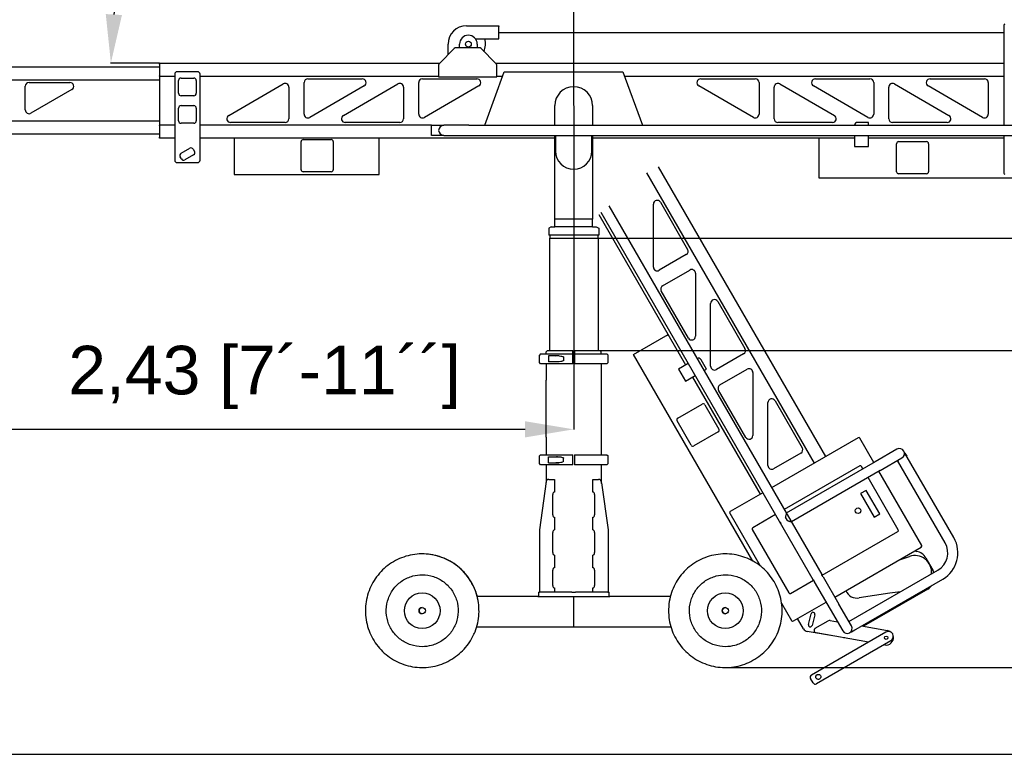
# Model space of a CAD drawing. Header units: inches. Extents: x 15 to 16771, y 14 to 21555.
# Tile 17 of 20: x 10586 to 14485, y 10005 to 12915. Entities that reach past the tile are written whole.
import ezdxf

# ---------------------------------------------------------------- set-up
doc = ezdxf.new("R2010")
doc.units = ezdxf.units.IN
doc.header["$MEASUREMENT"] = 0
doc.layers.add('AM_5', color=3, linetype='Continuous', lineweight=25)
doc.styles.add('Aktuální-ISO', font='arial.ttf')
doc.styles.get("Standard").update_dxf_attribs({"font": 'arial.ttf'})
doc.dimstyles.new('AM_ISO$0', dxfattribs={"dimtxt": 3.5, "dimasz": 3.5, "dimexe": 1, "dimexo": 1, "dimgap": 1.5, "dimtad": 1, "dimdsep": 46, "dimtxsty": 'Standard', "dimcen": 0, "dimclrd": 256, "dimclre": 256, "dimclrt": 2, "dimadec": 0, "dimazin": 2, "dimtp": 0.1, "dimtm": 0.1, "dimtfac": 0.71, "dimtdec": 3, "dimtmove": 0, "dimatfit": 3, "dimfxl": 1, "dimlwd": -1, "dimlwe": -1, "dimarcsym": 1})
doc.dimstyles.new('AM_ISO$2', dxfattribs={"dimtxt": 3.5, "dimasz": 3.5, "dimexe": 1, "dimexo": 1, "dimgap": 1.5, "dimtad": 1, "dimdsep": 46, "dimtxsty": 'Standard', "dimcen": 0, "dimclrd": 256, "dimclre": 256, "dimclrt": 2, "dimadec": 0, "dimazin": 2, "dimtp": 0.1, "dimtm": 0.1, "dimtfac": 0.71, "dimtdec": 3, "dimtmove": 0, "dimatfit": 3, "dimfxl": 1, "dimlwd": -1, "dimlwe": -1, "dimarcsym": 1})

# ---------------------------------------------------------------- blocks, each defined once
blk = doc.blocks.new('*D38')
at = {"layer": 'AM_5', "linetype": 'ByBlock', "transparency": 16777216}
for p, q in [((3215.8, 11993.3), (3215.8, 14391.9)), ((12587.6, 14390.9), (3408.3, 14390.9)), ((12780.1, 12575.7), (12780.1, 14391.9))]:
    blk.add_line(p, q, dxfattribs=at)
at = {"layer": 'AM_5', "transparency": 16777216}
for points in [[(3408.3, 14423), (3408.3, 14358.8), (3215.8, 14390.9)], [(12587.6, 14423), (12587.6, 14358.8), (12780.1, 14390.9)]]:
    blk.add_solid(points, dxfattribs=at)
at = {"layer": 'Defpoints', "color": 0, "transparency": 16777216}
for p in [(3215.8, 14390.9), (12780.1, 12574.7), (3215.8, 11992.3)]:
    blk.add_point(p, dxfattribs=at)
at = {"layer": 'AM_5', "color": 2, "transparency": 16777216, "insert": (7997.9, 14596.8), "char_height": 192.5, "attachment_point": 5, "style": 'Aktuální-ISO'}
blk.add_mtext('9,56 [31´-4´´]', dxfattribs=at)
blk = doc.blocks.new('*D39')
at = {"layer": 'AM_5', "linetype": 'ByBlock', "transparency": 16777216}
for p, q in [((12780.1, 12575.7), (12780.1, 14391.9)), ((12972.6, 14390.9), (14947.6, 14390.9)), ((15140.1, 12832.7), (15140.1, 14391.9))]:
    blk.add_line(p, q, dxfattribs=at)
at = {"layer": 'AM_5', "transparency": 16777216}
for points in [[(12972.6, 14423), (12972.6, 14358.8), (12780.1, 14390.9)], [(14947.6, 14423), (14947.6, 14358.8), (15140.1, 14390.9)]]:
    blk.add_solid(points, dxfattribs=at)
at = {"layer": 'Defpoints', "color": 0, "transparency": 16777216}
for p in [(15140.1, 14390.9), (15140.1, 12831.7), (12780.1, 12574.7)]:
    blk.add_point(p, dxfattribs=at)
at = {"layer": 'AM_5', "color": 2, "transparency": 16777216, "insert": (13960.1, 14596.8), "char_height": 192.5, "attachment_point": 5, "style": 'Aktuální-ISO'}
blk.add_mtext('2,36 [7´-9´´]', dxfattribs=at)
blk = doc.blocks.new('*D24')
at = {"layer": 'AM_5', "linetype": 'ByBlock', "transparency": 16777216}
for p, q in [((3215.8, 11993.3), (3215.8, 15097)), ((14947.6, 15096), (3408.3, 15096)), ((15140.1, 12832.7), (15140.1, 15097))]:
    blk.add_line(p, q, dxfattribs=at)
at = {"layer": 'AM_5', "transparency": 16777216}
for points in [[(3408.3, 15128.1), (3408.3, 15063.9), (3215.8, 15096)], [(14947.6, 15128.1), (14947.6, 15063.9), (15140.1, 15096)]]:
    blk.add_solid(points, dxfattribs=at)
at = {"layer": 'Defpoints', "color": 0, "transparency": 16777216}
for p in [(3215.8, 15096), (15140.1, 12831.7), (3215.8, 11992.3)]:
    blk.add_point(p, dxfattribs=at)
at = {"layer": 'AM_5', "color": 2, "transparency": 16777216, "insert": (9177.9, 15301.9), "char_height": 192.5, "width": 2334.353, "attachment_point": 5, "style": 'Aktuální-ISO'}
blk.add_mtext('11,92 [39´-1´´]', dxfattribs=at)
blk = doc.blocks.new('*D40')
at = {"layer": 'AM_5', "linetype": 'ByBlock', "transparency": 16777216}
for p, q in [((11927.3, 13792.5), (11739.6, 14117.6)), ((11139.1, 12743.3), (10946.1, 12743.3))]:
    blk.add_line(p, q, dxfattribs=at)
blk.add_arc((12533.1, 12743.3), 1585.9, 126.9588, 173.0412, dxfattribs=at)
at = {"layer": 'AM_5', "transparency": 16777216}
for points in [[(11561.9, 14037.3), (11597.3, 13983.8), (11740.1, 14116.8)], [(10990.9, 12933.5), (10926.8, 12937.4), (10947.1, 12743.3)]]:
    blk.add_solid(points, dxfattribs=at)
at = {"layer": 'Defpoints', "color": 0, "transparency": 16777216}
for p in [(11927.8, 13791.6), (11318.2, 13762.7), (12422.4, 12935.1), (11140.1, 12743.3), (12249.7, 12743.3)]:
    blk.add_point(p, dxfattribs=at)
at = {"layer": 'AM_5', "color": 2, "transparency": 16777216, "insert": (11003.1, 13626.7), "char_height": 192.5, "width": 417.083, "attachment_point": 5, "rotation": 60, "style": 'Aktuální-ISO'}
blk.add_mtext('60°UP', dxfattribs=at)
blk = doc.blocks.new('*D37')
at = {"layer": 'AM_5', "linetype": 'ByBlock', "transparency": 16777216}
for p, q in [((15091.1, 12886.5), (16513.9, 12886.5)), ((16512.9, 12694), (16512.9, 10541.2)), ((13382.4, 10348.7), (16513.9, 10348.7))]:
    blk.add_line(p, q, dxfattribs=at)
at = {"layer": 'AM_5', "transparency": 16777216}
for points in [[(16480.8, 12694), (16545, 12694), (16512.9, 12886.5)], [(16480.8, 10541.2), (16545, 10541.2), (16512.9, 10348.7)]]:
    blk.add_solid(points, dxfattribs=at)
at = {"layer": 'Defpoints', "color": 0, "transparency": 16777216}
for p in [(15090.1, 12886.5), (13381.4, 10348.7), (16512.9, 10348.7)]:
    blk.add_point(p, dxfattribs=at)
at = {"layer": 'AM_5', "color": 2, "transparency": 16777216, "insert": (16307.1, 11617.6), "char_height": 192.5, "attachment_point": 5, "rotation": 90, "style": 'Aktuální-ISO'}
blk.add_mtext('max 2,55 [8´-5´´]', dxfattribs=at)
blk = doc.blocks.new('*D22')
at = {"layer": 'AM_5', "linetype": 'ByBlock', "transparency": 16777216}
for p, q in [((12780.1, 12573.7), (12780.1, 11291.2)), ((10330.6, 11680.9), (10330.6, 11291.2)), ((12587.6, 11292.2), (10523.1, 11292.2))]:
    blk.add_line(p, q, dxfattribs=at)
at = {"layer": 'AM_5', "transparency": 16777216}
for points in [[(10523.1, 11324.3), (10523.1, 11260.1), (10330.6, 11292.2)], [(12587.6, 11324.3), (12587.6, 11260.1), (12780.1, 11292.2)]]:
    blk.add_solid(points, dxfattribs=at)
at = {"layer": 'Defpoints', "color": 0, "transparency": 16777216}
for p in [(12780.1, 12574.7), (10330.6, 11681.9), (10330.6, 11292.2)]:
    blk.add_point(p, dxfattribs=at)
at = {"layer": 'AM_5', "color": 2, "transparency": 16777216, "insert": (11555.4, 11498), "char_height": 192.5, "attachment_point": 5, "style": 'Aktuální-ISO'}
blk.add_mtext('2,43 [7´-11´´]', dxfattribs=at)
blk = doc.blocks.new('*D31')
at = {"layer": 'AM_5', "linetype": 'ByBlock', "transparency": 16777216}
for p, q in [((15358, 12242.2), (15358, 12434.7)), ((12877.3, 12049.7), (15359, 12049.7)), ((15358, 12049.7), (15358, 11604.7)), ((12877.3, 11604.7), (15359, 11604.7)), ((15358, 11412.2), (15358, 10553.2))]:
    blk.add_line(p, q, dxfattribs=at)
at = {"layer": 'AM_5', "transparency": 16777216}
for points in [[(15325.9, 12242.2), (15390, 12242.2), (15358, 12049.7)], [(15325.9, 11412.2), (15390, 11412.2), (15358, 11604.7)]]:
    blk.add_solid(points, dxfattribs=at)
at = {"layer": 'Defpoints', "color": 0, "transparency": 16777216}
for p in [(12876.3, 12049.7), (12876.3, 11604.7), (15358, 11604.7)]:
    blk.add_point(p, dxfattribs=at)
at = {"layer": 'AM_5', "color": 2, "transparency": 16777216, "insert": (15159.8, 10886.5), "char_height": 192.5, "attachment_point": 5, "rotation": 90, "style": 'Aktuální-ISO'}
blk.add_mtext('0,45', dxfattribs=at)

msp = doc.modelspace()

# ---------------------------------------------------------------- linework, layer by layer
at = {"color": 253}
for p, q in [((12355.075, 12890.704), (12483.075, 12890.704)), ((12483.075, 12890.704), (12483.075, 12888.704)), ((12483.075, 12838.704), (12483.075, 12888.704)), ((14482.964, 12892.496), (14482.964, 12496.704)), ((12391.325, 12838.704), (12483.075, 12838.704)), ((12483.075, 12863.704), (14482.964, 12863.704)), ((12307.146, 12800.775), (12248.004, 12741.633)), ((12283.075, 12776.704), (12283.075, 12818.704)), ((12405.933, 12803.704), (12314.218, 12803.704)), ((12327.885, 12803.704), (12327.885, 12818.304)), ((12397.885, 12818.304), (12397.885, 12803.704)), ((12472.146, 12741.633), (12413.004, 12800.775)), ((8490.075, 12728.804), (11140.075, 12728.804)), ((11140.075, 12743.304), (12249.675, 12743.304)), ((11140.075, 12739.304), (11140.075, 12743.304)), ((11140.075, 12739.304), (11140.075, 12718.671)), ((11140.075, 12718.671), (11140.075, 12718.153)), ((11140.075, 12718.153), (11140.075, 12708.959)), ((12245.075, 12734.562), (12245.075, 12688.704)), ((12470.475, 12743.304), (14482.964, 12743.304)), ((12475.075, 12688.704), (12475.075, 12734.562)), ((8650.075, 12677.204), (11140.075, 12677.204)), ((11140.075, 12708.441), (11140.075, 12708.959)), ((11140.075, 12708.441), (11140.075, 12692.204)), ((11140.075, 12691.704), (11140.075, 12692.204)), ((11140.075, 12691.704), (11140.075, 12496.704)), ((11140.075, 12691.704), (11200.075, 12691.704)), ((11200.075, 12698.704), (11200.075, 12358.704)), ((11290.075, 12708.704), (11210.075, 12708.704)), ((11215.075, 12623.704), (11215.075, 12673.704)), ((11225.075, 12683.704), (11275.075, 12683.704)), ((11285.075, 12673.704), (11285.075, 12623.704)), ((11300.075, 12358.704), (11300.075, 12698.704)), ((11300.075, 12691.704), (12245.075, 12691.704)), ((11727.075, 12680.704), (11942.916, 12680.704)), ((12181.075, 12680.704), (12396.916, 12680.704)), ((12245.075, 12688.704), (12475.075, 12688.704)), ((12427.763, 12496.704), (12504.925, 12708.704)), ((12475.075, 12691.704), (12498.737, 12691.704)), ((12504.925, 12708.704), (12975.226, 12708.704)), ((12975.226, 12708.704), (13052.388, 12496.704)), ((12981.414, 12691.704), (14482.964, 12691.704)), ((13283.235, 12680.704), (13499.075, 12680.704)), ((13737.235, 12680.704), (13953.075, 12680.704)), ((14191.235, 12680.704), (14407.075, 12680.704)), ((10608.075, 12557.701), (10608.075, 12651.204)), ((10623.075, 12666.204), (10785.079, 12666.204)), ((10792.577, 12638.213), (10630.574, 12544.71)), ((11413.735, 12535.695), (11629.575, 12660.313)), ((11652.075, 12647.323), (11652.075, 12522.704)), ((11712.075, 12541.085), (11712.075, 12665.704)), ((11950.416, 12652.714), (11734.576, 12528.095)), ((11867.735, 12535.695), (12083.575, 12660.313)), ((12106.075, 12647.323), (12106.075, 12522.704)), ((12166.075, 12541.085), (12166.075, 12665.704)), ((12404.416, 12652.714), (12188.576, 12528.095)), ((13491.575, 12528.095), (13275.735, 12652.714)), ((13514.075, 12665.704), (13514.075, 12541.085)), ((13574.075, 12522.704), (13574.075, 12647.323)), ((13596.576, 12660.313), (13812.416, 12535.695)), ((13945.575, 12528.095), (13729.735, 12652.714)), ((13968.075, 12665.704), (13968.075, 12541.085)), ((14028.075, 12522.704), (14028.075, 12647.323)), ((14050.576, 12660.313), (14266.416, 12535.695)), ((14399.575, 12528.095), (14183.735, 12652.714)), ((14422.075, 12665.704), (14422.075, 12541.085)), ((11275.075, 12613.704), (11225.075, 12613.704)), ((11215.075, 12514.704), (11215.075, 12564.704)), ((11225.075, 12574.704), (11275.075, 12574.704)), ((11285.075, 12564.704), (11285.075, 12514.704)), ((12705.075, 12496.704), (12705.075, 12574.704)), ((12855.075, 12574.704), (12855.075, 12496.704)), ((11140.075, 12513.204), (8650.075, 12513.204)), ((11200.075, 12496.704), (11140.075, 12496.704)), ((11140.075, 12496.204), (11140.075, 12496.704)), ((11140.075, 12496.204), (11140.075, 12479.968)), ((11140.075, 12479.45), (11140.075, 12479.968)), ((11140.075, 12479.45), (11140.075, 12470.255)), ((11275.075, 12504.704), (11225.075, 12504.704)), ((12217.075, 12496.704), (11300.075, 12496.704)), ((11637.075, 12507.704), (11421.235, 12507.704)), ((12091.075, 12507.704), (11875.235, 12507.704)), ((12217.075, 12456.704), (12217.075, 12496.704)), ((12217.075, 12496.704), (12265.075, 12496.704)), ((12365.075, 12496.704), (12265.075, 12496.704)), ((12365.075, 12496.704), (14599.588, 12496.704)), ((13804.916, 12507.704), (13589.075, 12507.704)), ((13947.075, 12508.378), (13904.075, 12508.378)), ((13947.075, 12496.704), (13947.075, 12508.378)), ((14258.916, 12507.704), (14043.075, 12507.704)), ((11140.075, 12461.604), (8650.075, 12461.604)), ((11140.075, 12470.255), (11140.075, 12469.738)), ((11140.075, 12469.738), (11140.075, 12449.104)), ((11140.075, 12445.104), (11140.075, 12449.104)), ((11200.075, 12445.104), (11140.075, 12445.104)), ((12705.075, 12445.104), (11300.075, 12445.104)), ((11434.825, 12445.104), (11434.825, 12301.904)), ((11708.725, 12439.904), (11819.725, 12439.904)), ((12009.825, 12301.904), (12009.825, 12445.104)), ((12265.075, 12456.704), (12217.075, 12456.704)), ((12265.075, 12456.704), (12365.075, 12456.704)), ((12365.075, 12456.704), (14613.825, 12456.704)), ((12705.075, 12124.704), (12705.075, 12456.704)), ((12708.075, 12456.704), (12708.075, 12394.704)), ((12852.075, 12394.704), (12852.075, 12456.704)), ((12855.075, 12456.704), (12855.075, 12124.704)), ((13892.075, 12445.104), (12855.075, 12445.104)), ((13752.075, 12287.378), (13752.075, 12445.104)), ((13752.075, 12437.378), (13752.075, 12445.104)), ((13892.075, 12456.704), (13892.075, 12412.378)), ((13947.075, 12412.378), (13947.075, 12456.704)), ((14482.964, 12445.104), (13947.075, 12445.104)), ((14482.964, 12456.704), (14482.964, 12307.496)), ((11225.255, 12385.695), (11259.896, 12405.695)), ((11273.556, 12402.034), (11278.556, 12393.374)), ((11700.725, 12320.904), (11700.725, 12431.904)), ((11827.725, 12431.904), (11827.725, 12320.904)), ((13892.075, 12412.378), (13947.075, 12412.378)), ((14058.575, 12312.878), (14058.575, 12423.878)), ((14066.575, 12431.878), (14177.575, 12431.878)), ((14185.575, 12423.878), (14185.575, 12312.878)), ((11226.595, 12363.374), (11221.595, 12372.034)), ((11274.896, 12379.714), (11240.255, 12359.714)), ((11210.075, 12348.704), (11290.075, 12348.704)), ((13114.546, 12332.585), (13777.532, 11184.259)), ((11434.825, 12301.904), (12009.825, 12301.904)), ((11819.725, 12312.904), (11708.725, 12312.904)), ((13068.975, 12308.316), (13732.845, 11158.459)), ((14797.075, 12287.378), (13752.075, 12287.378)), ((14177.575, 12304.878), (14066.575, 12304.878)), ((12919.45, 12177.3), (13762.4, 10717.267)), ((13095.461, 11935.223), (13095.463, 12184.456)), ((13123.454, 12191.955), (13231.374, 12005.032)), ((13223.839, 11546.884), (12880.454, 12141.644)), ((12887.723, 12152.254), (13727.759, 10697.267)), ((12691.075, 12094.704), (12681.075, 12088.931)), ((12681.075, 12088.931), (12681.075, 12061.704)), ((12691.075, 12094.704), (12705.075, 12094.704)), ((12855.075, 12124.704), (12705.075, 12124.704)), ((12855.075, 12124.704), (12705.075, 12124.704)), ((12705.075, 12094.704), (12705.075, 12124.704)), ((12855.075, 12094.704), (12705.075, 12094.704)), ((12855.075, 12094.704), (12855.075, 12124.704)), ((12855.075, 12094.704), (12869.075, 12094.704)), ((12869.075, 12094.704), (12879.075, 12088.931)), ((12879.075, 12088.931), (12879.075, 12061.704)), ((12879.075, 12061.704), (12681.075, 12061.704)), ((12683.825, 12049.704), (12876.325, 12049.704)), ((12683.825, 12049.704), (12683.825, 11604.704)), ((12684.97, 12061.704), (12684.97, 12049.704)), ((12684.97, 12060.704), (12684.97, 12060.704)), ((12684.975, 12060.704), (12684.97, 12060.704)), ((12875.181, 12061.704), (12875.181, 12049.704)), ((12876.325, 12049.704), (12876.325, 11604.704)), ((13225.884, 11984.542), (13117.961, 11922.232)), ((13132.042, 11861.08), (13239.965, 11923.39)), ((13262.465, 11910.399), (13262.462, 11661.166)), ((13234.472, 11653.666), (13126.552, 11840.59)), ((13322.461, 11542.047), (13322.463, 11791.28)), ((13350.454, 11798.78), (13458.374, 11611.856)), ((13017.244, 11589.265), (13153.839, 11668.128)), ((13147.148, 11664.265), (13153.839, 11668.128)), ((12649.075, 11591.704), (12644.075, 11586.704)), ((12644.075, 11556.704), (12644.075, 11586.704)), ((12649.075, 11591.704), (12777.075, 11591.704)), ((12676.075, 11604.704), (12671.075, 11599.704)), ((12671.075, 11591.704), (12671.075, 11599.704)), ((12676.075, 11604.704), (12777.075, 11604.704)), ((12680.075, 11583.704), (12680.075, 11559.704)), ((12723.121, 11583.704), (12680.075, 11583.704)), ((12777.075, 11591.704), (12777.075, 11599.704)), ((12777.075, 11556.704), (12777.075, 11586.704)), ((12783.075, 11604.704), (12884.075, 11604.704)), ((12783.075, 11599.704), (12783.075, 11591.704)), ((12783.075, 11591.704), (12911.075, 11591.704)), ((12783.075, 11586.704), (12783.075, 11556.704)), ((12884.075, 11604.704), (12889.075, 11599.704)), ((12889.075, 11591.704), (12889.075, 11599.704)), ((12911.075, 11591.704), (12916.075, 11586.704)), ((12916.075, 11556.704), (12916.075, 11586.704)), ((13490.087, 10770.276), (13017.244, 11589.265)), ((13452.884, 11591.366), (13344.961, 11529.057)), ((12649.075, 11551.704), (12644.075, 11556.704)), ((12777.075, 11551.704), (12649.075, 11551.704)), ((12670.617, 11551.704), (12670.617, 11489.704)), ((12723.121, 11559.704), (12680.075, 11559.704)), ((12740.075, 11579.225), (12740.075, 11578.361)), ((12740.075, 11578.361), (12740.075, 11565.048)), ((12740.075, 11565.048), (12740.075, 11564.184)), ((12911.075, 11551.704), (12783.075, 11551.704)), ((12889.534, 11489.704), (12889.534, 11551.704)), ((12911.075, 11551.704), (12916.075, 11556.704)), ((13233.884, 11552.684), (13195.497, 11530.521)), ((13306.135, 11530.89), (13284.635, 11568.129)), ((13195.497, 11530.521), (13222.997, 11482.89)), ((13222.997, 11482.89), (13261.384, 11505.053)), ((13296.025, 11525.053), (13306.135, 11530.89)), ((13359.042, 11467.905), (13466.965, 11530.214)), ((13489.465, 11517.223), (13489.462, 11267.991)), ((12670.575, 11261.704), (12670.575, 11486.704)), ((12889.575, 11261.704), (12889.575, 11486.704)), ((13519.283, 11035.159), (13251.339, 11499.253)), ((13461.472, 11260.491), (13353.552, 11447.414)), ((13192.577, 11336.578), (13288.706, 11392.078)), ((13299.634, 11389.15), (13355.134, 11293.021)), ((13549.461, 11148.872), (13549.463, 11398.105)), ((13577.454, 11405.604), (13685.374, 11218.681)), ((13245.149, 11229.521), (13189.649, 11325.65)), ((13352.206, 11282.093), (13256.077, 11226.593)), ((12670.617, 11258.704), (12670.617, 11191.704)), ((12889.534, 11191.704), (12889.534, 11258.704)), ((13906.736, 11258.856), (13563.97, 11060.959)), ((13969.122, 11160.8), (13913.566, 11257.025)), ((12649.075, 11191.704), (12644.075, 11186.704)), ((12649.075, 11191.704), (12777.075, 11191.704)), ((12783.075, 11191.704), (12911.075, 11191.704)), ((12911.075, 11191.704), (12916.075, 11186.704)), ((13679.884, 11198.191), (13571.961, 11135.881)), ((14060.234, 11213.404), (13973.632, 11163.404)), ((14090.685, 11197.499), (14092.055, 11198.289)), ((14285.555, 10863.138), (14092.055, 11198.289)), ((14092.055, 11198.289), (14099.555, 11185.299)), ((12644.075, 11156.704), (12644.075, 11186.704)), ((12649.075, 11151.704), (12644.075, 11156.704)), ((12680.075, 11159.704), (12680.075, 11183.704)), ((12680.075, 11183.704), (12723.121, 11183.704)), ((12680.075, 11159.704), (12723.121, 11159.704)), ((12740.075, 11179.225), (12740.075, 11178.361)), ((12740.075, 11165.048), (12740.075, 11178.361)), ((12740.075, 11165.048), (12740.075, 11164.184)), ((12777.075, 11156.704), (12777.075, 11186.704)), ((12783.075, 11186.704), (12783.075, 11156.704)), ((12911.075, 11151.704), (12916.075, 11156.704)), ((12916.075, 11156.704), (12916.075, 11186.704)), ((13973.632, 11163.404), (13622.025, 10960.404)), ((13993.632, 11128.763), (14080.234, 11178.763)), ((14250.914, 10843.138), (14062.914, 11168.763)), ((14062.914, 11168.763), (14064.914, 11165.299)), ((12777.075, 11151.704), (12649.075, 11151.704)), ((12670.617, 11151.704), (12670.617, 11084.704)), ((12911.075, 11151.704), (12783.075, 11151.704)), ((12889.534, 11084.704), (12889.534, 11151.704)), ((13913.435, 11147.253), (13613.97, 10974.357)), ((13993.632, 11128.763), (13642.458, 10926.013)), ((13925.82, 11135.8), (13920.265, 11145.423)), ((14158.566, 10832.673), (13989.122, 11126.159)), ((12671.282, 11085.665), (12644.134, 10893.704)), ((12670.575, 11080.672), (12670.575, 11081.704)), ((12681.751, 11093.704), (12678.215, 11093.704)), ((12681.751, 11093.704), (12704.238, 11093.704)), ((12704.238, 11093.704), (12704.238, 11043.704)), ((12855.559, 11043.704), (12855.559, 11093.704)), ((12855.559, 11093.704), (12878.046, 11093.704)), ((12881.582, 11093.704), (12878.046, 11093.704)), ((12889.575, 11078.172), (12889.575, 11081.704)), ((12889.575, 11080.672), (12916.017, 10893.704)), ((14065.265, 10894.276), (13945.82, 11101.159)), ((13529.329, 11040.959), (13400.111, 10966.356)), ((13938.735, 11050.432), (13916.218, 11037.432)), ((13916.218, 11037.432), (13969.718, 10944.767)), ((13992.235, 10957.767), (13938.735, 11050.432)), ((12697.167, 10953.704), (12697.167, 11033.704)), ((12862.63, 11033.704), (12862.63, 10953.704)), ((13398.281, 10959.525), (13518.294, 10751.656)), ((13969.718, 10944.767), (13992.235, 10957.767)), ((12704.238, 10943.704), (12704.238, 10893.704)), ((12855.559, 10893.704), (12855.559, 10943.704)), ((13579.329, 10954.357), (13489.082, 10902.253)), ((13626.396, 10930.834), (13618.602, 10944.334)), ((12644.134, 10893.704), (12644.134, 10646.704)), ((12697.167, 10803.704), (12697.167, 10883.704)), ((12862.63, 10883.704), (12862.63, 10803.704)), ((12916.017, 10893.704), (12916.017, 10646.704)), ((13487.252, 10895.423), (13632.252, 10644.276)), ((13763.462, 10714.256), (14063.435, 10887.445)), ((13813.97, 10627.947), (14156.736, 10825.843)), ((14130.25, 10810.551), (14138.647, 10808.808)), ((12704.238, 10793.704), (12704.238, 10743.704)), ((12855.559, 10743.704), (12855.559, 10793.704)), ((14070.201, 10775.882), (14109.574, 10788.919)), ((14175.097, 10782.456), (14202.775, 10734.516)), ((12697.167, 10673.704), (12697.167, 10733.704)), ((12862.63, 10733.704), (12862.63, 10673.704)), ((13870.025, 10530.855), (14221.632, 10733.855)), ((12180.047, 10716.204), (12180.047, 10716.204)), ((13639.082, 10642.445), (13729.836, 10694.842)), ((13733.009, 10688.174), (13795.384, 10580.138)), ((13767.65, 10708.174), (13830.025, 10600.138)), ((13880.499, 10490.714), (14241.632, 10699.214)), ((12640.075, 10646.704), (12645.075, 10646.704)), ((12640.075, 10646.704), (12640.075, 10629.704)), ((12767.575, 10646.704), (12645.075, 10646.704)), ((12704.238, 10663.704), (12704.238, 10646.704)), ((12772.575, 10646.704), (12767.575, 10646.704)), ((12772.575, 10646.704), (12787.575, 10646.704)), ((12792.575, 10646.704), (12787.575, 10646.704)), ((12915.075, 10646.704), (12792.575, 10646.704)), ((12855.559, 10646.704), (12855.559, 10663.704)), ((12915.075, 10646.704), (12920.075, 10646.704)), ((12920.075, 10629.704), (12920.075, 10646.704)), ((14182.644, 10659.384), (13927.215, 10511.912)), ((14074.938, 10649.162), (14032.296, 10642.733)), ((12637.434, 10629.704), (12397.977, 10629.704)), ((12637.434, 10629.704), (12922.938, 10629.704)), ((12780.122, 10509.704), (12780.122, 10629.704)), ((13162.693, 10629.704), (12922.938, 10629.704)), ((13650.111, 10533.343), (13779.329, 10607.947)), ((14032.296, 10642.733), (13910.79, 10624.416)), ((14103.836, 10613.884), (13927.215, 10511.912)), ((12780.222, 10569.704), (12780.122, 10569.704)), ((13603.574, 10603.947), (13643.281, 10535.173)), ((13795.384, 10580.138), (13845.384, 10493.535)), ((13880.025, 10513.535), (13830.025, 10600.138)), ((13690.617, 10501.599), (13666.745, 10542.947)), ((13709.47, 10519.338), (13720.858, 10561.839)), ((13735.347, 10557.957), (13723.959, 10515.456)), ((13736.885, 10504.515), (13787.407, 10533.489)), ((13796.131, 10535.015), (13824.303, 10530.05)), ((13870.025, 10530.855), (13873.49, 10532.855)), ((12395.763, 10509.704), (12569.224, 10509.704)), ((12569.224, 10509.704), (12991.114, 10509.704)), ((12991.114, 10509.704), (13164.907, 10509.704)), ((13813.886, 10472.992), (13704.532, 10491.892)), ((13880.499, 10490.714), (13879.709, 10492.084)), ((13880.499, 10490.714), (13893.49, 10498.214)), ((13919.554, 10513.263), (14022.394, 10495.138)), ((14016.029, 10488.899), (13721.521, 10319.001)), ((13947.603, 10449.425), (13740.125, 10485.992)), ((14036.017, 10454.251), (13741.509, 10284.353)), ((13847.839, 10466.084), (13847.245, 10467.113)), ((13849.064, 10466.792), (13847.839, 10466.084)), ((13850.587, 10466.524), (13850.59, 10466.518)), ((13850.596, 10466.522), (13850.59, 10466.518)), ((13853.322, 10465.786), (13850.59, 10466.518)), ((13853.322, 10465.786), (13853.661, 10465.982)), ((12180.047, 10431.204), (12180.047, 10431.204)), ((14012.327, 10438.018), (14008.919, 10438.619)), ((13727.85, 10288.018), (13717.856, 10305.342))]:
    msp.add_line(p, q, dxfattribs=at)
msp.add_lwpolyline([(16771.081, 10004.857), (16771.081, 21554.857), (436.081, 21554.857), (436.081, 10004.857)], close=True)
for centre, radius in [((12362.885, 12818.304), 11.5), ((13906.162, 10969.849), 11), ((12180.057, 10573.704), 70.759), ((12180.057, 10573.704), 12.5), ((13380.632, 10573.704), 12.5), ((14017.361, 10466.578), 6.917)]:
    msp.add_circle(centre, radius, dxfattribs=at)
for centre, radius, start, end in [((12355.075, 12818.704), 72, 90, 180), ((14487.964, 12892.496), 5, 90, 180), ((12362.885, 12818.304), 35, 0, 180), ((12362.885, 12818.304), 68, 334.80935, 17.457603), ((12314.218, 12793.704), 10, 90, 135), ((12405.933, 12793.704), 10, 45, 90), ((12255.075, 12734.562), 10, 135, 180), ((12465.075, 12734.562), 10, 0, 45), ((11210.075, 12698.704), 10, 90, 180), ((11225.075, 12673.704), 10, 90, 180), ((11275.075, 12673.704), 10, 0, 90), ((11290.075, 12698.704), 10, 0, 90), ((11727.075, 12665.704), 15, 90, 180), ((11942.916, 12665.704), 15, 300.000659, 90), ((12181.075, 12665.704), 15, 90, 180), ((12396.916, 12665.704), 15, 300.000659, 90), ((13283.235, 12665.704), 15, 90, 239.999341), ((13499.075, 12665.704), 15, 0, 90), ((13737.235, 12665.704), 15, 90, 239.999341), ((13953.075, 12665.704), 15, 0, 90), ((14191.235, 12665.704), 15, 90, 239.999341), ((14407.075, 12665.704), 15, 0, 90), ((10623.075, 12651.204), 15, 90, 180), ((10785.079, 12651.204), 15, 299.99214, 90), ((11637.075, 12647.323), 15, 0, 120.000659), ((12091.075, 12647.323), 15, 0, 120.000659), ((12780.075, 12574.704), 75, 0, 180), ((13589.075, 12647.323), 15, 59.999341, 180), ((14043.075, 12647.323), 15, 59.999341, 180), ((11225.075, 12623.704), 10, 180, 270), ((11275.075, 12623.704), 10, 270, 0), ((10623.075, 12557.701), 15, 180, 299.99214), ((11225.075, 12564.704), 10, 90, 180), ((11275.075, 12564.704), 10, 0, 90), ((11421.235, 12522.704), 15, 120.000659, 270), ((11637.075, 12522.704), 15, 270, 0), ((11727.075, 12541.085), 15, 180, 300.000659), ((11875.235, 12522.704), 15, 120.000659, 270), ((12091.075, 12522.704), 15, 270, 0), ((12181.075, 12541.085), 15, 180, 300.000659), ((13499.075, 12541.085), 15, 239.999341, 0), ((13589.075, 12522.704), 15, 180, 270), ((13804.916, 12522.704), 15, 270, 59.999341), ((13953.075, 12541.085), 15, 239.999341, 0), ((14043.075, 12522.704), 15, 180, 270), ((14258.916, 12522.704), 15, 270, 59.999341), ((14407.075, 12541.085), 15, 239.999341, 0), ((11225.075, 12514.704), 10, 180, 270), ((11275.075, 12514.704), 10, 270, 0), ((12265.075, 12476.704), 20, 90, 270), ((13904.075, 12496.378), 12, 90, 178.442903), ((11708.725, 12431.904), 8, 90, 180), ((11819.725, 12431.904), 8, 0, 90), ((11264.896, 12397.034), 10, 30, 120), ((14066.575, 12423.878), 8, 90, 180), ((14177.575, 12423.878), 8, 0, 90), ((11230.255, 12377.034), 10, 120, 210), ((11235.255, 12368.374), 10, 210, 300), ((11269.896, 12388.374), 10, 300, 30), ((12780.075, 12394.704), 72, 180, 0), ((11210.075, 12358.704), 10, 180, 270), ((11290.075, 12358.704), 10, 270, 0), ((11708.725, 12320.904), 8, 180, 270), ((11819.725, 12320.904), 8, 270, 0), ((14066.575, 12312.878), 8, 180, 270), ((14177.575, 12312.878), 8, 270, 0), ((14487.964, 12307.496), 5, 180, 270), ((13110.463, 12184.455), 15, 30, 179.999341), ((13218.384, 11997.532), 15, 300, 30), ((13110.461, 11935.223), 15, 179.999341, 300), ((13247.465, 11910.399), 15, 359.999341, 120), ((13139.542, 11848.09), 15, 120, 210), ((13337.463, 11791.28), 15, 30, 179.999341), ((13247.462, 11661.166), 15, 210, 359.999341), ((13445.384, 11604.356), 15, 300, 30), ((13274.243, 11562.129), 12, 30, 118.442903), ((13337.461, 11542.047), 15, 179.999341, 300), ((13474.465, 11517.224), 15, 359.999341, 120), ((13366.542, 11454.914), 15, 120, 210), ((13292.706, 11385.15), 8, 30, 120), ((13564.463, 11398.104), 15, 30, 179.999341), ((13196.577, 11329.65), 8, 120, 210), ((13348.206, 11289.021), 8, 300, 30), ((13474.462, 11267.991), 15, 210, 359.999341), ((13909.236, 11254.525), 5, 30, 120), ((13252.077, 11233.521), 8, 210, 300), ((13672.384, 11211.181), 15, 300, 30), ((14070.234, 11196.084), 20, 300, 120), ((13564.461, 11148.872), 15, 179.999341, 300), ((13915.935, 11142.923), 5, 30, 120), ((13402.611, 10962.025), 5, 120, 210), ((13491.582, 10897.923), 5, 120, 210), ((14060.935, 10891.776), 5, 300, 30), ((14181.632, 10803.138), 80, 300, 30), ((14181.632, 10803.138), 120, 300, 30), ((14127.466, 10754.956), 55, 30, 78.270488), ((14154.236, 10830.173), 5, 300, 30), ((14130.634, 10725.315), 67, 355.340715, 108.32047), ((14155.144, 10707.016), 55, 19.524318, 30), ((13901.687, 10670.575), 47.048, 201.515633, 281.156657), ((14155.144, 10707.016), 55, 300, 324.619977), ((13636.582, 10646.776), 5, 210, 300), ((12180.057, 10573.704), 12.5, 90.001098, 270.000932), ((13380.632, 10573.704), 12.5, 90.001098, 270.000932), ((13647.611, 10537.673), 5, 210, 300), ((13728.103, 10559.898), 7.5, 345, 165), ((13793.875, 10522.212), 13, 80.004683, 119.834459), ((13707.938, 10511.599), 20, 210, 260.194429), ((13716.715, 10517.397), 7.5, 165, 345), ((13707.622, 10512.147), 8, 344.618342, 345), ((13741.86, 10495.84), 10, 119.834459, 260.004683), ((13862.705, 10503.535), 20, 210, 30), ((14026.023, 10471.575), 20, 299.980071, 119.980071), ((14017.361, 10466.578), 29, 51.111071, 80.004683), ((14017.361, 10466.578), 29, 260.004683, 8.849071), ((13726.518, 10310.339), 10, 119.980071, 209.980071), ((13736.512, 10293.015), 10, 209.980071, 299.980071)]:
    msp.add_arc(centre, radius, start, end, dxfattribs=at)
for centre, major_axis, start_param, end_param in [((12678.215, 11083.704), (0, 10), 0, 1.37340077), ((12881.582, 11083.704), (0, 10), 4.90978454, 6.28318531), ((12704.238, 11033.704), (0, 10), 0, 1.57079633), ((12855.559, 11033.704), (0, 10), 4.71238898, 6.28318531), ((12704.238, 10953.704), (0, -10), 4.71238898, 6.28318531), ((12855.559, 10953.704), (0, -10), 0, 1.57079633), ((12704.238, 10883.704), (0, 10), 0, 1.57079633), ((12855.559, 10883.704), (0, 10), 4.71238898, 6.28318531), ((12704.238, 10803.704), (0, -10), 4.71238898, 6.28318531), ((12855.559, 10803.704), (0, -10), 0, 1.57079633), ((12704.238, 10733.704), (0, 10), 0, 1.57079633), ((12855.559, 10733.704), (0, 10), 4.71238898, 6.28318531), ((12704.238, 10673.704), (0, -10), 4.71238898, 6.28318531), ((12855.559, 10673.704), (0, -10), 0, 1.57079633)]:
    msp.add_ellipse(centre, major_axis=major_axis, ratio=0.70710678, start_param=start_param, end_param=end_param, dxfattribs=at)
msp.add_ellipse((13380.632, 10573.704), major_axis=(0, 70.759), ratio=0.99999346, dxfattribs=at)
for points, knots in [([(12709.907, 11583.704), (12711.966, 11584.064), (12714.074, 11584.204), (12719.948, 11584.204), (12724.26, 11583.68), (12730.758, 11582.263), (12732.929, 11581.689), (12736.77, 11580.485), (12738.459, 11579.885), (12740.075, 11579.225)], [2.08195109, 2.08195109, 2.08195109, 2.08195109, 2.76231448, 2.76231448, 4.07905037, 4.07905037, 4.73741832, 4.73741832, 5.27415638, 5.27415638, 5.27415638, 5.27415638]), ([(12740.075, 11564.184), (12738.459, 11563.523), (12736.77, 11562.924), (12732.929, 11561.72), (12730.758, 11561.145), (12724.26, 11559.729), (12719.948, 11559.204), (12714.074, 11559.204), (12711.966, 11559.344), (12709.907, 11559.705)], [-5.27415638, -5.27415638, -5.27415638, -5.27415638, -4.73741832, -4.73741832, -4.07905037, -4.07905037, -2.76231448, -2.76231448, -2.08195109, -2.08195109, -2.08195109, -2.08195109]), ([(12670.617, 11489.704), (12670.617, 11489.328), (12670.614, 11488.926), (12670.607, 11488.187), (12670.601, 11487.849), (12670.591, 11487.317), (12670.585, 11487.086), (12670.578, 11486.78), (12670.575, 11486.704), (12670.575, 11486.704)], [0, 0, 0, 0, 0.113012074, 0.113012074, 0.226024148, 0.226024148, 0.33903622, 0.33903622, 0.452048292, 0.452048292, 0.452048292, 0.452048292]), ([(12889.575, 11486.704), (12889.575, 11486.704), (12889.573, 11486.78), (12889.566, 11487.086), (12889.56, 11487.317), (12889.55, 11487.849), (12889.544, 11488.187), (12889.536, 11488.926), (12889.534, 11489.328), (12889.534, 11489.704)], [-0.452048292, -0.452048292, -0.452048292, -0.452048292, -0.33903622, -0.33903622, -0.226024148, -0.226024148, -0.113012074, -0.113012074, 0, 0, 0, 0]), ([(12670.575, 11261.704), (12670.575, 11261.704), (12670.578, 11261.629), (12670.585, 11261.323), (12670.591, 11261.092), (12670.601, 11260.559), (12670.607, 11260.222), (12670.614, 11259.483), (12670.617, 11259.081), (12670.617, 11258.704)], [-0.452048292, -0.452048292, -0.452048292, -0.452048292, -0.33903622, -0.33903622, -0.226024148, -0.226024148, -0.113012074, -0.113012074, 0, 0, 0, 0]), ([(12889.534, 11258.704), (12889.534, 11259.081), (12889.536, 11259.483), (12889.544, 11260.222), (12889.55, 11260.559), (12889.56, 11261.092), (12889.566, 11261.323), (12889.573, 11261.629), (12889.575, 11261.704), (12889.575, 11261.704)], [0, 0, 0, 0, 0.113012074, 0.113012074, 0.226024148, 0.226024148, 0.33903622, 0.33903622, 0.452048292, 0.452048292, 0.452048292, 0.452048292]), ([(12709.907, 11183.704), (12711.966, 11184.064), (12714.074, 11184.204), (12719.948, 11184.204), (12724.26, 11183.68), (12730.758, 11182.263), (12732.929, 11181.689), (12736.77, 11180.485), (12738.459, 11179.885), (12740.075, 11179.225)], [2.08195109, 2.08195109, 2.08195109, 2.08195109, 2.76231448, 2.76231448, 4.07905037, 4.07905037, 4.73741832, 4.73741832, 5.27415638, 5.27415638, 5.27415638, 5.27415638]), ([(12740.075, 11164.184), (12738.459, 11163.523), (12736.77, 11162.924), (12732.929, 11161.72), (12730.758, 11161.145), (12724.26, 11159.729), (12719.948, 11159.204), (12714.074, 11159.204), (12711.966, 11159.344), (12709.907, 11159.705)], [-5.27415638, -5.27415638, -5.27415638, -5.27415638, -4.73741832, -4.73741832, -4.07905037, -4.07905037, -2.76231448, -2.76231448, -2.08195109, -2.08195109, -2.08195109, -2.08195109]), ([(12670.617, 11084.704), (12670.617, 11084.328), (12670.614, 11083.926), (12670.607, 11083.187), (12670.601, 11082.849), (12670.591, 11082.317), (12670.585, 11082.086), (12670.578, 11081.78), (12670.575, 11081.704), (12670.575, 11081.704)], [0, 0, 0, 0, 0.113012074, 0.113012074, 0.226024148, 0.226024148, 0.33903622, 0.33903622, 0.452048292, 0.452048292, 0.452048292, 0.452048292]), ([(12889.575, 11081.704), (12889.575, 11081.704), (12889.573, 11081.78), (12889.566, 11082.086), (12889.56, 11082.317), (12889.55, 11082.849), (12889.544, 11083.187), (12889.536, 11083.926), (12889.534, 11084.328), (12889.534, 11084.704)], [-0.452048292, -0.452048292, -0.452048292, -0.452048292, -0.33903622, -0.33903622, -0.226024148, -0.226024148, -0.113012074, -0.113012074, 0, 0, 0, 0]), ([(13622.458, 10960.654), (13622.458, 10960.654), (13622.409, 10960.46), (13622.215, 10959.697), (13622.071, 10959.128), (13621.708, 10957.69), (13621.489, 10956.819), (13621.009, 10954.89), (13620.748, 10953.831), (13620.173, 10951.458), (13619.836, 10950.044), (13619.188, 10947.191), (13618.876, 10945.759), (13618.602, 10944.334)], [10.8531596, 10.8531596, 10.8531596, 10.8531596, 11.26450641, 11.26450641, 11.67585322, 11.67585322, 12.08720003, 12.08720003, 12.49854684, 12.49854684, 12.99163, 12.99163, 13.45443343, 13.45443343, 13.45443343, 13.45443343]), ([(13594.759, 10927.63), (13594.759, 10927.63), (13594.857, 10927.533), (13595.239, 10927.134), (13595.521, 10926.831), (13596.137, 10926.114), (13596.513, 10925.652), (13597.276, 10924.599), (13597.66, 10924.008), (13598.323, 10922.86), (13598.643, 10922.231), (13599.173, 10921.045), (13599.385, 10920.488), (13599.698, 10919.596), (13599.819, 10919.2), (13599.974, 10918.67), (13600.009, 10918.537), (13600.009, 10918.537)], [0.79507232, 0.79507232, 0.79507232, 0.79507232, 0.9938234, 0.9938234, 1.19257448, 1.19257448, 1.39135956, 1.39135956, 1.59014464, 1.59014464, 1.78892971, 1.78892971, 1.98771479, 1.98771479, 2.18646587, 2.18646587, 2.38521695, 2.38521695, 2.38521695, 2.38521695]), ([(13626.396, 10930.834), (13627.768, 10930.358), (13629.164, 10929.913), (13631.958, 10929.047), (13633.351, 10928.632), (13635.694, 10927.943), (13636.742, 10927.64), (13638.653, 10927.091), (13639.516, 10926.845), (13640.943, 10926.44), (13641.508, 10926.281), (13642.266, 10926.067), (13642.458, 10926.013), (13642.458, 10926.013)], [15.4873255, 15.4873255, 15.4873255, 15.4873255, 15.95012893, 15.95012893, 16.44321209, 16.44321209, 16.8545589, 16.8545589, 17.26590571, 17.26590571, 17.67725252, 17.67725252, 18.08859933, 18.08859933, 18.08859933, 18.08859933]), ([(12368.138, 10450.21), (12354.965, 10430.149), (12338.558, 10412.216), (12300.928, 10382.416), (12279.713, 10370.555), (12234.619, 10354.105), (12210.75, 10349.519), (12162.771, 10348.089), (12138.67, 10351.245), (12092.677, 10364.98), (12070.793, 10375.557), (12031.456, 10403.063), (12014.009, 10419.987), (11985.321, 10458.47), (11974.084, 10480.023), (11958.958, 10525.578), (11955.072, 10549.571), (11955.043, 10597.571), (11958.901, 10621.569), (11973.974, 10667.142), (11985.185, 10688.708), (12013.828, 10727.225), (12031.254, 10744.17), (12070.559, 10771.722), (12092.431, 10782.325), (12138.407, 10796.114), (12162.504, 10799.299), (12210.484, 10797.926), (12234.36, 10793.368), (12279.472, 10776.972), (12300.702, 10765.135), (12338.367, 10735.38), (12354.795, 10717.467), (12381.188, 10677.374), (12391.148, 10655.202), (12403.589, 10608.842), (12406.068, 10584.663), (12403.295, 10536.743), (12398.042, 10513.011), (12383.567, 10476.54), (12376.502, 10462.949), (12368.138, 10450.21)], [0, 0, 0, 0, 0.32, 0.32, 0.64, 0.64, 0.96, 0.96, 1.28, 1.28, 1.6, 1.6, 1.92, 1.92, 2.24, 2.24, 2.56, 2.56, 2.88, 2.88, 3.2, 3.2, 3.52, 3.52, 3.84, 3.84, 4.16, 4.16, 4.48, 4.48, 4.8, 4.8, 5.12, 5.12, 5.44, 5.44, 5.76, 5.76, 6.08, 6.08, 6.28318531, 6.28318531, 6.28318531, 6.28318531]), ([(12398.12, 10629.704), (12396.532, 10635.885), (12394.68, 10641.998), (12384.645, 10670.674), (12373.064, 10692.044), (12343.763, 10730.063), (12326.048, 10746.706), (12286.275, 10773.577), (12264.223, 10783.802), (12221.302, 10795.874), (12200.716, 10798.711), (12180.129, 10798.704)], [0.23491338, 0.23491338, 0.23491338, 0.23491338, 0.32, 0.32, 0.64, 0.64, 0.96, 0.96, 1.28, 1.28, 1.55449408, 1.55449408, 1.55449408, 1.55449408]), ([(13157.341, 10601.54), (13160.31, 10625.355), (13167.121, 10648.687), (13187.741, 10692.032), (13201.546, 10712.038), (13234.754, 10746.696), (13254.152, 10761.344), (13296.577, 10783.797), (13319.598, 10791.599), (13366.933, 10799.567), (13391.239, 10799.731), (13438.678, 10792.404), (13461.802, 10784.914), (13504.527, 10763.037), (13524.121, 10748.653), (13557.795, 10714.447), (13571.869, 10694.63), (13593.074, 10651.568), (13600.2, 10628.33), (13606.782, 10580.784), (13606.236, 10556.484), (13597.528, 10509.282), (13589.366, 10486.387), (13566.251, 10444.32), (13551.302, 10425.154), (13516.127, 10392.493), (13495.908, 10379.003), (13452.244, 10359.064), (13428.807, 10352.619), (13381.088, 10347.428), (13356.813, 10348.683), (13309.883, 10358.767), (13287.236, 10367.594), (13245.861, 10391.928), (13227.14, 10407.431), (13195.52, 10443.544), (13182.626, 10464.149), (13163.972, 10508.375), (13158.215, 10531.99), (13155.112, 10571.105), (13155.456, 10586.418), (13157.341, 10601.54)], [0, 0, 0, 0, 0.31999942, 0.31999942, 0.63999904, 0.63999904, 0.95999901, 0.95999901, 1.27999935, 1.27999935, 1.59999992, 1.59999992, 1.92000049, 1.92000049, 2.24000084, 2.24000084, 2.56000083, 2.56000083, 2.88000047, 2.88000047, 3.19999989, 3.19999989, 3.51999933, 3.51999933, 3.839999, 3.839999, 4.15999905, 4.15999905, 4.47999944, 4.47999944, 4.80000003, 4.80000003, 5.12000058, 5.12000058, 5.44000087, 5.44000087, 5.76000079, 5.76000079, 6.08000037, 6.08000037, 6.28318531, 6.28318531, 6.28318531, 6.28318531]), ([(12180.047, 10431.204), (12164.847, 10431.204), (12149.649, 10433.657), (12120.793, 10443.22), (12107.138, 10450.328), (12082.755, 10468.483), (12072.029, 10479.526), (12054.594, 10504.429), (12047.888, 10518.286), (12039.171, 10547.409), (12037.164, 10562.672), (12038.051, 10593.059), (12040.947, 10608.178), (12051.348, 10636.743), (12058.852, 10650.184), (12077.711, 10674.027), (12089.063, 10684.425), (12114.465, 10701.126), (12128.511, 10707.425), (12155.196, 10714.57), (12167.621, 10716.204), (12180.047, 10716.204)], [0.98979482, 0.98979482, 0.98979482, 0.98979482, 1.30979482, 1.30979482, 1.62979482, 1.62979482, 1.94979482, 1.94979482, 2.26979482, 2.26979482, 2.58979482, 2.58979482, 2.90979482, 2.90979482, 3.22979482, 3.22979482, 3.54979482, 3.54979482, 3.86979482, 3.86979482, 4.13138747, 4.13138747, 4.13138747, 4.13138747]), ([(12180.047, 10716.204), (12195.247, 10716.204), (12210.444, 10713.752), (12239.301, 10704.189), (12252.956, 10697.08), (12277.339, 10678.926), (12288.064, 10667.883), (12305.499, 10642.979), (12312.206, 10629.123), (12320.922, 10599.999), (12322.93, 10584.737), (12322.042, 10554.35), (12319.147, 10539.231), (12308.746, 10510.665), (12301.242, 10497.224), (12282.383, 10473.381), (12271.031, 10462.983), (12245.629, 10446.283), (12231.583, 10439.983), (12204.897, 10432.839), (12192.473, 10431.204), (12180.047, 10431.204)], [4.13138747, 4.13138747, 4.13138747, 4.13138747, 4.45138747, 4.45138747, 4.77138747, 4.77138747, 5.09138747, 5.09138747, 5.41138747, 5.41138747, 5.73138747, 5.73138747, 6.05138747, 6.05138747, 6.37138747, 6.37138747, 6.69138747, 6.69138747, 7.01138747, 7.01138747, 7.27298012, 7.27298012, 7.27298012, 7.27298012]), ([(13380.924, 10431.204), (13365.724, 10431.204), (13350.526, 10433.657), (13321.67, 10443.22), (13308.016, 10450.328), (13283.632, 10468.483), (13272.907, 10479.526), (13255.472, 10504.429), (13248.765, 10518.285), (13240.049, 10547.409), (13238.041, 10562.672), (13238.929, 10593.059), (13241.824, 10608.178), (13252.226, 10636.743), (13259.73, 10650.184), (13278.589, 10674.027), (13289.94, 10684.425), (13315.342, 10701.126), (13329.388, 10707.425), (13356.073, 10714.57), (13368.498, 10716.204), (13380.924, 10716.204)], [4.58835569, 4.58835569, 4.58835569, 4.58835569, 4.90835546, 4.90835546, 5.22835528, 5.22835528, 5.54835522, 5.54835522, 5.86835529, 5.86835529, 6.18835548, 6.18835548, 6.50835571, 6.50835571, 6.82835589, 6.82835589, 7.14835594, 7.14835594, 7.46835585, 7.46835585, 7.72994835, 7.72994835, 7.72994835, 7.72994835]), ([(13380.931, 10716.204), (13396.131, 10716.204), (13411.328, 10713.752), (13440.185, 10704.189), (13453.839, 10697.08), (13478.222, 10678.926), (13488.947, 10667.883), (13506.382, 10642.979), (13513.089, 10629.123), (13521.805, 10599.999), (13523.813, 10584.737), (13522.925, 10554.35), (13520.03, 10539.231), (13509.629, 10510.665), (13502.125, 10497.224), (13483.266, 10473.381), (13471.914, 10462.983), (13446.513, 10446.283), (13432.467, 10439.983), (13405.781, 10432.839), (13393.356, 10431.204), (13380.931, 10431.204)], [1.44676304, 1.44676304, 1.44676304, 1.44676304, 1.76676298, 1.76676298, 2.08676293, 2.08676293, 2.40676292, 2.40676292, 2.72676294, 2.72676294, 3.04676299, 3.04676299, 3.36676304, 3.36676304, 3.68676309, 3.68676309, 4.0067631, 4.0067631, 4.32676308, 4.32676308, 4.58835569, 4.58835569, 4.58835569, 4.58835569]), ([(13727.759, 10697.267), (13727.759, 10697.267), (13727.857, 10697.17), (13728.239, 10696.771), (13728.521, 10696.468), (13729.137, 10695.751), (13729.513, 10695.289), (13730.276, 10694.237), (13730.66, 10693.645), (13731.323, 10692.498), (13731.643, 10691.869), (13732.173, 10690.682), (13732.385, 10690.126), (13732.698, 10689.234), (13732.819, 10688.838), (13732.974, 10688.307), (13733.009, 10688.174), (13733.009, 10688.174)], [0.79507232, 0.79507232, 0.79507232, 0.79507232, 0.9938234, 0.9938234, 1.19257448, 1.19257448, 1.39135956, 1.39135956, 1.59014464, 1.59014464, 1.78892971, 1.78892971, 1.98771479, 1.98771479, 2.18646587, 2.18646587, 2.38521695, 2.38521695, 2.38521695, 2.38521695]), ([(13767.65, 10708.174), (13767.65, 10708.174), (13767.553, 10708.271), (13767.171, 10708.671), (13766.889, 10708.974), (13766.272, 10709.69), (13765.897, 10710.153), (13765.134, 10711.205), (13764.749, 10711.796), (13764.087, 10712.944), (13763.767, 10713.573), (13763.237, 10714.759), (13763.025, 10715.316), (13762.712, 10716.208), (13762.591, 10716.604), (13762.436, 10717.134), (13762.4, 10717.267), (13762.4, 10717.267)], [0.79507232, 0.79507232, 0.79507232, 0.79507232, 0.9938234, 0.9938234, 1.19257448, 1.19257448, 1.39135956, 1.39135956, 1.59014464, 1.59014464, 1.78892971, 1.78892971, 1.98771479, 1.98771479, 2.18646587, 2.18646587, 2.38521695, 2.38521695, 2.38521695, 2.38521695]), ([(13740.177, 10306.674), (13739.537, 10307.783), (13739.088, 10309.082), (13738.751, 10311.725), (13738.86, 10313.069), (13739.502, 10315.46), (13740.08, 10316.676), (13741.693, 10318.792), (13742.73, 10319.692), (13743.842, 10320.333), (13744.953, 10320.974), (13746.252, 10321.422), (13748.891, 10321.759), (13750.233, 10321.651), (13752.624, 10321.009), (13753.843, 10320.431), (13755.961, 10318.816), (13756.861, 10317.777), (13757.501, 10316.668)], [4.61268663, 4.61268663, 4.61268663, 4.61268663, 4.99655253, 4.99655253, 5.38041843, 5.38041843, 5.76533363, 5.76533363, 6.15024883, 6.15024883, 6.15024883, 6.53516403, 6.53516403, 6.92007924, 6.92007924, 7.30394514, 7.30394514, 7.68781104, 7.68781104, 7.68781104, 7.68781104]), ([(13757.501, 10316.668), (13758.14, 10315.56), (13758.589, 10314.261), (13758.927, 10311.618), (13758.818, 10310.274), (13758.176, 10307.883), (13757.598, 10306.666), (13755.985, 10304.55), (13754.947, 10303.65), (13752.724, 10302.368), (13751.426, 10301.921), (13748.787, 10301.583), (13747.444, 10301.692), (13745.053, 10302.333), (13743.835, 10302.911), (13741.716, 10304.527), (13740.816, 10305.566), (13740.177, 10306.674)], [1.53756221, 1.53756221, 1.53756221, 1.53756221, 1.92142811, 1.92142811, 2.30529402, 2.30529402, 2.69020922, 2.69020922, 3.07512442, 3.07512442, 3.46003962, 3.46003962, 3.84495482, 3.84495482, 4.22882072, 4.22882072, 4.61268663, 4.61268663, 4.61268663, 4.61268663])]:
    msp.add_open_spline(points, degree=3, knots=knots, dxfattribs=at)
for points, weights in [([(12777.075, 11599.704), (12777.075, 11602.263), (12777.075, 11604.704)], [1.00465011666, 1.00259885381, 1]), ([(12777.075, 11586.704), (12777.075, 11589.251), (12777.075, 11591.704)], [1, 1.00017547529, 1]), ([(12783.075, 11604.704), (12783.075, 11602.263), (12783.075, 11599.704)], [1, 1.00259885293, 1.00465011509]), ([(12783.075, 11591.704), (12783.075, 11589.251), (12783.075, 11586.704)], [1, 1.00017547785, 1]), ([(12777.075, 11551.704), (12777.075, 11554.157), (12777.075, 11556.704)], [1, 1.00017547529, 1]), ([(12783.075, 11556.704), (12783.075, 11554.157), (12783.075, 11551.704)], [1, 1.00017547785, 1]), ([(12777.075, 11186.704), (12777.075, 11189.251), (12777.075, 11191.704)], [1, 1.00017547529, 1]), ([(12783.075, 11191.704), (12783.075, 11189.251), (12783.075, 11186.704)], [1, 1.00017547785, 1]), ([(12777.075, 11151.704), (12777.075, 11154.157), (12777.075, 11156.704)], [1, 1.00017547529, 1]), ([(12783.075, 11156.704), (12783.075, 11154.157), (12783.075, 11151.704)], [1, 1.00017547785, 1])]:
    msp.add_rational_spline(points, weights, degree=2, dxfattribs=at)

# ---------------------------------------------------------------- dimensions: what is measured, and where the dimension line sits
at = {"layer": 'AM_5'}
for base, p1, p2, text, picture, middle in [((3215.801, 15096.033), (15140.075, 12831.704), (3215.801, 11992.337), '11,92 [39´-1´´]', '*D24', (9177.938, 15301.898)), ((3215.801, 14390.887), (12780.075, 12574.704), (3215.801, 11992.337), '9,56 [31´-4´´]', '*D38', (7997.938, 14596.753)), ((15140.075, 14390.887), (12780.075, 12574.704), (15140.075, 12831.704), '2,36 [7´-9´´]', '*D39', (13960.075, 14596.753)), ((10330.644, 11292.182), (12780.075, 12574.704), (10330.644, 11681.914), '2,43 [7´-11´´]', '*D22', (11555.36, 11498.048))]:
    dim = msp.add_linear_dim(base=base, p1=p1, p2=p2, text=text, dimstyle='AM_ISO$0', override={"dimtxt": 192.5, "dimasz": 192.5, "dimgap": 82.5, "dimtxsty": 'Aktuální-ISO'}, dxfattribs=at)
    dim.commit()
    dim.dimension.update_dxf_attribs({"geometry": picture, "text_midpoint": middle})
dim = msp.add_angular_dim_2l(base=(11318.185, 13762.726), line1=((12422.377, 12935.056), (11927.839, 13791.622)), line2=((11140.075, 12743.304), (12249.675, 12743.304)), text='<>UP', dimstyle='AM_ISO$2', override={"dimtxt": 192.5, "dimasz": 192.5, "dimgap": 82.5, "dimtxsty": 'Aktuální-ISO'}, dxfattribs=at)
dim.commit()
dim.dimension.update_dxf_attribs({"geometry": '*D40', "text_midpoint": (11003.057, 13626.666)})
for base, p1, p2, text, picture, middle in [((16512.916, 10348.71), (15090.096, 12886.475), (13381.403, 10348.71), 'max 2,55 [8´-5´´]', '*D37', (16307.051, 11617.593)), ((15357.958, 11604.704), (12876.325, 12049.704), (12876.325, 11604.704), '0,45', '*D31', (15159.774, 10886.468))]:
    dim = msp.add_linear_dim(base=base, p1=p1, p2=p2, angle=90, text=text, dimstyle='AM_ISO$0', override={"dimtxt": 192.5, "dimasz": 192.5, "dimgap": 82.5, "dimtxsty": 'Aktuální-ISO'}, dxfattribs=at)
    dim.commit()
    dim.dimension.update_dxf_attribs({"geometry": picture, "text_midpoint": middle})

doc.saveas('drawing.dxf')
